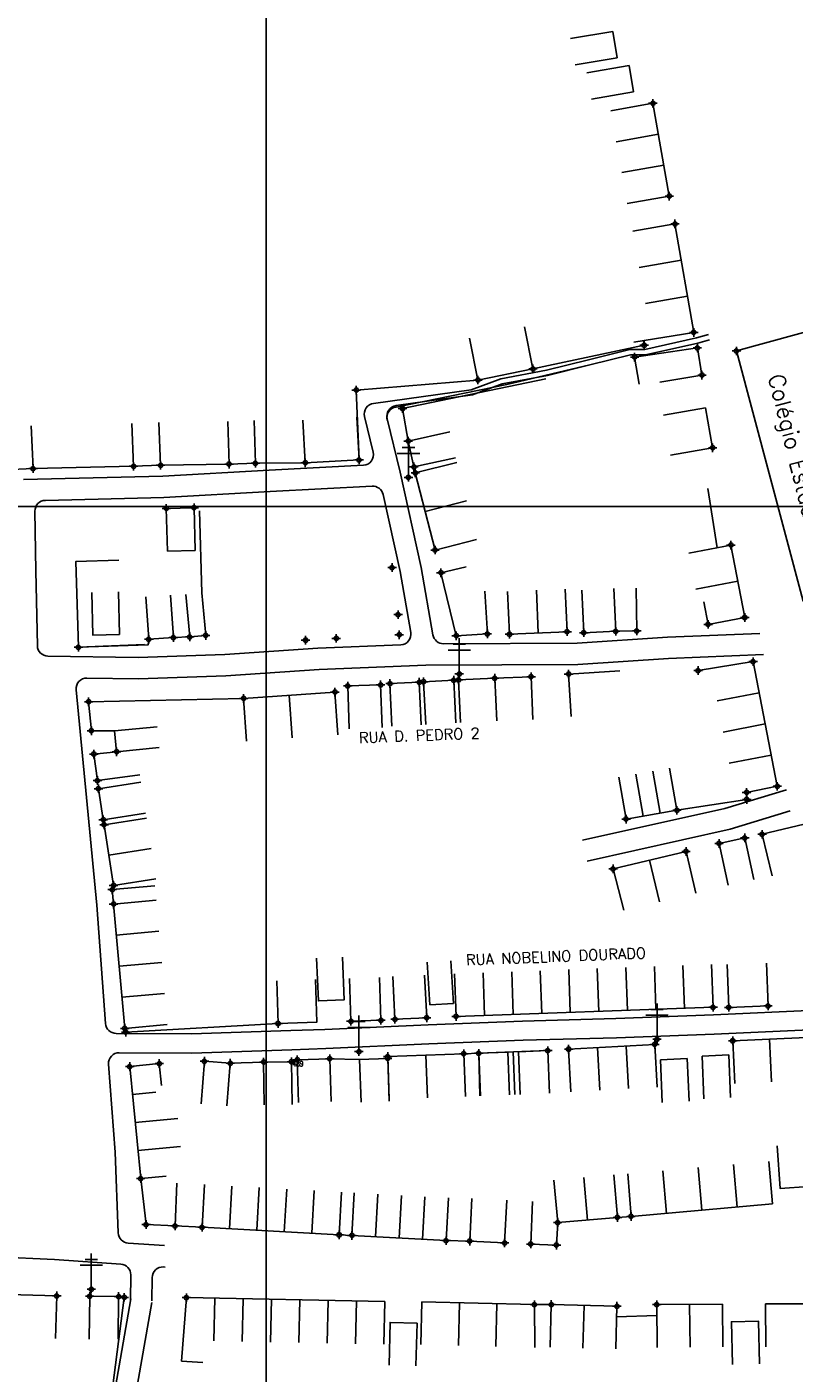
# Model space of a CAD drawing. Extents: x 539028 to 544996, y 8596245 to 8601028.
# Tile 11 of 32: x 541401 to 541544, y 8598201 to 8598453. Entities that reach past the tile are written whole.
import ezdxf
from ezdxf.enums import TextEntityAlignment as Align
from ezdxf.lldxf.tags import DXFTag

# ---------------------------------------------------------------- set-up
doc = ezdxf.new("R2010")
doc.units = 0
doc.header["$MEASUREMENT"] = 0
doc.header["$PDMODE"] = 34
doc.header["$PDSIZE"] = 0.8
for name, color, linetype in [('ALVENARIA', 7, 'Continuous'), ('CASA', 2, 'Continuous'), ('CERCA', 9, 'CERCA_LINE'), ('ESTRADA_BARRO', 7, 'DASHED'), ('MALHA', 9, 'Continuous'), ('POSTE', 7, 'Continuous'), ('TEXTO', 2, 'Continuous'), ('TXT_NRUA', 2, 'Continuous')]:
    doc.layers.add(name, color=color, linetype=linetype)
doc.styles.add('GEOSIS', font='ROMANS.SHX')
doc.styles.get("Standard").update_dxf_attribs({"font": 'romans.shx'})
doc.linetypes.add('CERCA_LINE', pattern='A,0.5,-0.2,["X",Standard,S=0.1,R=0,X=-0.1,Y=-0.05],-0.25', length=0.95)
tags = doc.linetypes.add('DASHED', pattern=[0.75, 0.5, -0.25]).pattern_tags.tags
tags[6:7] = [DXFTag(74, 4), DXFTag(75, 0), DXFTag(340, '0'), DXFTag(46, 1.0), DXFTag(50, 0.0), DXFTag(44, 0.0), DXFTag(45, 0.0)]
tags[4:5] = [DXFTag(74, 4), DXFTag(75, 0), DXFTag(340, '0'), DXFTag(46, 1.0), DXFTag(50, 0.0), DXFTag(44, 0.0), DXFTag(45, 0.0)]

# ---------------------------------------------------------------- blocks, each defined once
blk = doc.blocks.new('C')
at = {"layer": 'CASA'}
blk.add_lwpolyline([(0, 0), (0, 8)], dxfattribs=at)
blk = doc.blocks.new('A$C51AD7E87')
at = {"layer": 'CASA'}
for points in [[(0, 8), (5, 8)], [(0, 8), (0, 0)], [(5, 8), (5, 0)]]:
    blk.add_lwpolyline(points, dxfattribs=at)
blk = doc.blocks.new('A$C094F77C8')
at = {"layer": 'POSTE'}
for p, q in [((1.17, 7), (4.08, 7)), ((2.62, 0), (2.62, 8.4)), ((0, 5.6), (5.25, 5.6))]:
    blk.add_line(p, q, dxfattribs=at)
blk = doc.blocks.new('A$C34DC2D19')
at = {"layer": 'POSTE', "xscale": 0.8, "yscale": 0.8, "zscale": 0.8}
blk.add_blockref('A$C094F77C8', (0, 0, 340.37), dxfattribs=at)

msp = doc.modelspace()

# ---------------------------------------------------------------- linework, layer by layer
at = {"layer": 'ALVENARIA'}
for points, elevation in [([(541488.283, 8598330.91), (541495.102, 8598331.201)], 687.855), ([(541495.102, 8598331.201), (541495.443, 8598323.208)], 687.822)]:
    msp.add_lwpolyline(points, dxfattribs=dict(at, elevation=elevation))
msp.add_point((541495.102, 8598331.201, 687.822), dxfattribs=at)
msp.add_point((541495.102, 8598331.201, 687.822), dxfattribs=at)
at = {"layer": 'CASA'}
for p, q in [((541525.544, 8598395.681, 686.99), (541514.358, 8598393.869, 686.99)), ((541426.813, 8598362.719, 688.075), (541432.026, 8598362.847, 688.075)), ((541427.009, 8598354.722, 688.075), (541432.221, 8598354.849, 688.075)), ((541423.085, 8598304.69, 689.491), (541415.179, 8598303.463, 689.491)), ((541415.179, 8598303.463, 689.491), (541416.941, 8598292.112, 689.491)), ((541423.966, 8598299.014, 689.736), (541416.06, 8598297.788, 689.736)), ((541416.941, 8598292.112, 689.491), (541424.846, 8598293.339, 689.491)), ((541419.038, 8598265.334, 691.371), (541416.934, 8598288.614, 691.371)), ((541427.006, 8598266.054, 691.371), (541419.038, 8598265.334, 691.371)), ((541468.261, 8598260.061, 691.268), (541468.251, 8598259.709, 691.268)), ((541482.503, 8598260.595, 691.268), (541468.261, 8598260.061, 691.268)), ((541475.382, 8598260.328, 691.268), (541475.681, 8598252.334, 691.268)), ((541485.297, 8598260.675, 691.268), (541482.503, 8598260.595, 691.268)), ((541482.503, 8598260.595, 691.268), (541482.802, 8598252.6, 691.268)), ((541498.227, 8598261.17, 691.268), (541485.297, 8598260.675, 691.268)), ((541485.297, 8598260.675, 691.268), (541485.528, 8598252.679, 691.268)), ((541492.067, 8598252.928, 691.268), (541491.762, 8598260.922, 691.268)), ((541498.533, 8598253.175, 691.268), (541498.227, 8598261.17, 691.268)), ((541425.499, 8598258.748, 691.342), (541419.984, 8598258.193, 691.342)), ((541419.984, 8598258.193, 691.342), (541422.016, 8598237.211, 691.342)), ((541425.912, 8598254.647, 691.342), (541425.499, 8598258.748, 691.342)), ((541539.601, 8598240.424, 692.722), (541540.305, 8598232.455, 692.722)), ((541422.016, 8598237.211, 691.342), (541426.807, 8598237.641, 691.342)), ((541433.949, 8598236.093, 691.735), (541433.503, 8598228.105, 691.735)), ((541459.169, 8598226.673, 691.735), (541459.615, 8598234.66, 691.735)), ((541462, 8598234.545, 692.011), (541461.562, 8598226.557, 692.011)), ((541479.197, 8598225.59, 692.011), (541479.635, 8598233.578, 692.011)), ((541540.305, 8598232.455, 692.722), (541513.803, 8598230.115, 692.722)), ((541433.503, 8598228.105, 691.735), (541459.169, 8598226.673, 691.735)), ((541461.562, 8598226.557, 692.011), (541479.197, 8598225.59, 692.011)), ((541394.424, 8598215.574, 690.841), (541406.308, 8598215.231, 690.841)), ((541406.308, 8598215.231, 690.841), (541406.077, 8598207.235, 690.841)), ((541406.308, 8598215.231, 690.841), (541406.077, 8598207.235, 690.841)), ((541429.67, 8598203.009), (541430.564, 8598214.907)), ((541430.564, 8598214.907), (541467.701, 8598214.183)), ((541467.701, 8598214.183), (541467.545, 8598206.185)), ((541474.67, 8598214.104, 691.821), (541474.478, 8598206.106, 691.821)), ((541495.721, 8598213.598, 691.821), (541474.67, 8598214.104, 691.821)), ((541498.872, 8598213.618, 691.821), (541498.671, 8598205.62, 691.821)), ((541511.147, 8598213.308, 691.821), (541498.872, 8598213.618, 691.821)), ((541504.808, 8598205.466, 691.821), (541505.01, 8598213.463, 691.821)), ((541510.945, 8598205.311, 691.821), (541511.147, 8598213.308, 691.821)), ((541530.912, 8598213.712, 692.338), (541518.63, 8598213.598, 692.338)), ((541518.63, 8598213.598, 692.338), (541518.704, 8598205.598, 692.338)), ((541524.845, 8598205.655, 692.338), (541524.771, 8598213.655, 692.338)), ((541530.986, 8598205.712, 692.338), (541530.912, 8598213.712, 692.338)), ((541433.663, 8598202.792), (541429.67, 8598203.009))]:
    msp.add_line(p, q, dxfattribs=at)
for points, elevation in [([(541520.97, 8598421.201), (541517.887, 8598438.582)], 686.783), ([(541525.544, 8598395.681), (541522.022, 8598416.007)], 686.99), ([(541495.451, 8598388.854), (541493.864, 8598396.695)], 687.042), ([(541563.053, 8598350.08), (541546.04, 8598345.328), (541533.538, 8598392.21), (541550.63, 8598396.888), (541563.053, 8598350.08)], 687.455), ([(541485.134, 8598386.765), (541483.547, 8598394.606)], 687.042), ([(541526.214, 8598392.768), (541514.479, 8598391.058)], 686.958), ([(541515.347, 8598385.977), (541514.479, 8598391.058)], 686.958), ([(541527.082, 8598387.687), (541526.214, 8598392.768)], 687.016), ([(541495.451, 8598388.854), (541485.134, 8598386.765)], 687.042), ([(541527.082, 8598387.687), (541519.197, 8598386.339)], 687.016), ([(541462.899, 8598371.806), (541462.362, 8598384.875)], 688.09), ([(541527.753, 8598381.549), (541519.875, 8598380.157)], 687.465), ([(541529.075, 8598374.068), (541527.753, 8598381.549)], 687.465), ([(541396.172, 8598377.906), (541396.565, 8598369.916), (541401.89, 8598370.178), (541401.496, 8598378.168)], 687.909), ([(541425.406, 8598378.806), (541425.737, 8598370.813), (541420.678, 8598370.604), (541420.347, 8598378.597)], 687.884), ([(541420.678, 8598370.604), (541420.347, 8598378.597)], 687.842), ([(541425.737, 8598370.813), (541425.406, 8598378.806)], 687.842), ([(541443.259, 8598379.166), (541443.505, 8598371.17), (541438.562, 8598371.017), (541438.315, 8598379.014)], 688.03), ([(541438.562, 8598371.017), (541438.315, 8598379.014)], 687.989), ([(541443.505, 8598371.17), (541443.259, 8598379.166)], 687.989), ([(541452.382, 8598379.251), (541452.813, 8598371.262), (541462.899, 8598371.806), (541462.469, 8598379.795)], 688.17), ([(541452.813, 8598371.262), (541452.382, 8598379.251)], 688.09), ([(541472.095, 8598375.342), (541479.907, 8598377.062)], 688.021), ([(541473.162, 8598370.496), (541472.095, 8598375.342)], 688.182), ([(541529.075, 8598374.068), (541521.197, 8598372.675)], 687.465), ([(541420.678, 8598370.604), (541425.737, 8598370.813)], 687.842), ([(541438.562, 8598371.017), (541443.505, 8598371.17)], 687.989), ([(541452.813, 8598371.262), (541462.899, 8598371.806)], 688.09), ([(541473.162, 8598370.496), (541480.975, 8598372.217)], 688.182), ([(541473.42, 8598369.361), (541481.17, 8598371.347)], 688.347), ([(541477.12, 8598354.925), (541473.42, 8598369.361)], 688.445), ([(541426.813, 8598362.719), (541432.026, 8598362.847)], 688.075), ([(541426.813, 8598362.719), (541427.009, 8598354.722)], 688.075), ([(541432.026, 8598362.847), (541432.221, 8598354.849)], 688.075), ([(541475.27, 8598362.143), (541483.02, 8598364.129)], 688.445), ([(541477.12, 8598354.925), (541484.869, 8598356.911)], 688.445), ([(541532.501, 8598355.845), (541524.643, 8598354.344)], 687.646), ([(541532.501, 8598355.845), (541535.092, 8598342.288)], 687.646), ([(541478.21, 8598350.671), (541482.931, 8598351.787)], 687.911), ([(541481.08, 8598338.871), (541478.21, 8598350.671)], 687.911), ([(541501.838, 8598339.633), (541501.478, 8598347.625)], 687.912), ([(541510.936, 8598339.708), (541510.581, 8598347.7)], 688.083), ([(541533.796, 8598349.067), (541525.939, 8598347.565)], 687.646), ([(541422.997, 8598346.189), (541423.527, 8598338.207)], 688.367), ([(541427.628, 8598346.496), (541428.158, 8598338.514)], 688.367), ([(541430.463, 8598346.622), (541431.21, 8598338.657)], 687.986), ([(541433.437, 8598346.901), (541434.184, 8598338.936)], 687.986), ([(541486.434, 8598347.202), (541486.907, 8598339.216)], 687.911), ([(541491.055, 8598339.147), (541490.695, 8598347.139)], 687.814), ([(541496.446, 8598339.39), (541496.086, 8598347.382)], 687.912), ([(541504.962, 8598339.443), (541504.607, 8598347.435)], 688.083), ([(541535.092, 8598342.288), (541528.236, 8598341.004), (541527.456, 8598345.206)], 687.633), ([(541423.527, 8598338.207), (541428.158, 8598338.514)], 688.367), ([(541431.21, 8598338.657), (541434.184, 8598338.936)], 687.986), ([(541481.08, 8598338.871), (541486.907, 8598339.216)], 687.911), ([(541501.838, 8598339.633), (541491.055, 8598339.147)], 687.912), ([(541510.936, 8598339.708), (541504.962, 8598339.443)], 688.083), ([(541536.657, 8598334.022), (541526.357, 8598332.345)], 687.841), ([(541541.179, 8598310.679), (541536.657, 8598334.022)], 687.972), ([(541468.684, 8598329.922), (541474.176, 8598330.164)], 687.913), ([(541468.684, 8598329.922), (541469.036, 8598321.929)], 687.913), ([(541474.176, 8598330.164), (541474.528, 8598322.172)], 687.832), ([(541474.958, 8598330.252), (541480.616, 8598330.549)], 687.816), ([(541474.958, 8598330.252), (541475.377, 8598322.263)], 687.816), ([(541480.616, 8598330.549), (541481.034, 8598322.559)], 687.816), ([(541481.507, 8598330.586), (541488.283, 8598330.91)], 687.855), ([(541481.507, 8598330.586), (541481.889, 8598322.595)], 687.855), ([(541488.283, 8598330.91), (541488.665, 8598322.919)], 687.855), ([(541441.847, 8598319.145), (541441.291, 8598327.125), (541458.371, 8598328.316), (541458.927, 8598320.335)], 688.039), ([(541441.291, 8598327.125), (541458.371, 8598328.316)], 688.039), ([(541449.831, 8598327.72), (541450.387, 8598319.74)], 688.039), ([(541458.371, 8598328.316), (541458.927, 8598320.335)], 687.981), ([(541460.776, 8598329.463), (541466.915, 8598329.676)], 687.92), ([(541460.776, 8598329.463), (541461.053, 8598321.468)], 687.92), ([(541466.915, 8598329.676), (541467.192, 8598321.681)], 687.92), ([(541441.291, 8598327.125), (541441.847, 8598319.145)], 688.039), ([(541425.461, 8598317.914), (541417.498, 8598317.142), (541417.119, 8598321.053), (541425.082, 8598321.824)], 688.927), ([(541417.498, 8598317.142), (541413.249, 8598316.697), (541413.924, 8598311.746), (541421.851, 8598312.827)], 688.927), ([(541522.402, 8598306.179), (541521.034, 8598314.062)], 688.054), ([(541422.016, 8598311.454), (541414.111, 8598310.225), (541415.014, 8598304.416), (541422.919, 8598305.645)], 689.187), ([(541535.428, 8598309.536), (541541.179, 8598310.679)], 688.054), ([(541538.337, 8598301.68), (541570.281, 8598309.311)], 688.253), ([(541512.88, 8598304.527), (541522.402, 8598306.179)], 688.079), ([(541530.274, 8598299.969), (541535.091, 8598301.014)], 688.208), ([(541530.274, 8598299.969), (541531.969, 8598292.151)], 688.208), ([(541535.091, 8598301.014), (541536.786, 8598293.195)], 688.208), ([(541510.451, 8598295.205), (541524.093, 8598298.471)], 688.296), ([(541524.093, 8598298.471), (541525.955, 8598290.691)], 688.296), ([(541510.451, 8598295.205), (541512.46, 8598287.462)], 688.296), ([(541517.272, 8598296.838), (541519.134, 8598289.058)], 688.296), ([(541424.9, 8598289.347), (541416.934, 8598288.614), (541416.684, 8598291.328), (541424.651, 8598292.061)], 689.87), ([(541532.1, 8598269.276), (541531.809, 8598277.271)], 691.76), ([(541539.451, 8598269.544), (541539.16, 8598277.539)], 691.76), ([(541454.737, 8598274.471), (541454.981, 8598266.475), (541447.742, 8598266.253), (541447.497, 8598274.249)], 690.955), ([(541461.1, 8598274.676), (541461.367, 8598266.68), (541466.99, 8598266.868), (541466.723, 8598274.864)], 691.098), ([(541461.367, 8598266.68), (541461.1, 8598274.676)], 691.033), ([(541466.99, 8598266.868), (541466.723, 8598274.864)], 691.033), ([(541469.616, 8598267.04), (541469.223, 8598275.03)], 691.128), ([(541475.553, 8598267.332), (541475.16, 8598275.322)], 691.092), ([(541539.451, 8598269.544), (541532.1, 8598269.276)], 691.76), ([(541461.367, 8598266.68), (541466.99, 8598266.868)], 691.033), ([(541469.616, 8598267.04), (541475.553, 8598267.332)], 691.128), ([(541481.056, 8598267.577), (541529.159, 8598269.294)], 691.392), ([(541518.244, 8598262.333), (541502.121, 8598261.446)], 691.727), ([(541532.847, 8598263.005), (541553.505, 8598263.969)], 692.145), ([(541457.646, 8598251.654), (541457.417, 8598259.651), (541451.34, 8598259.477), (541451.569, 8598251.48)], 691.218), ([(541468.261, 8598260.061), (541482.503, 8598260.595)], 691.268), ([(541468.261, 8598260.061), (541468.56, 8598252.067)], 691.268), ([(541475.382, 8598260.328), (541475.681, 8598252.334)], 691.268), ([(541482.503, 8598260.595), (541482.802, 8598252.6)], 691.268), ([(541485.297, 8598260.675), (541490.763, 8598260.884)], 692.178), ([(541485.297, 8598260.675), (541485.602, 8598252.681)], 692.178), ([(541490.763, 8598260.884), (541491.068, 8598252.89)], 692.178), ([(541492.761, 8598260.961), (541498.227, 8598261.17)], 692.178), ([(541492.761, 8598260.961), (541493.067, 8598252.966)], 692.178), ([(541498.227, 8598261.17), (541498.533, 8598253.175)], 691.605), ([(541438.165, 8598250.831), (541438.791, 8598258.806), (541433.951, 8598259.186), (541433.325, 8598251.211)], 691.997), ([(541450.347, 8598251.094), (541450.227, 8598259.093), (541445.032, 8598259.016), (541445.151, 8598251.016)], 691.554), ([(541420.492, 8598252.947), (541424.846, 8598253.369)], 691.342), ([(541428.813, 8598236.343), (541428.447, 8598228.352), (541423.03, 8598228.6), (541422.016, 8598237.211)], 691.341), ([(541499.378, 8598236.923), (541500.076, 8598228.953)], 692.39), ([(541504.972, 8598237.413), (541505.67, 8598229.443)], 692.39), ([(541510.565, 8598237.903), (541511.263, 8598229.933), (541513.803, 8598230.115), (541513.23, 8598238.095)], 692.39), ([(541484.03, 8598233.489), (541483.603, 8598225.5), (541490.131, 8598225.152), (541490.558, 8598233.14)], 692.046), ([(541495.356, 8598232.94), (541495.03, 8598224.946), (541499.832, 8598224.751), (541500.076, 8598228.953)], 692.059), ([(541500.076, 8598228.953), (541511.263, 8598229.933)], 692.059), ([(541461.562, 8598226.557), (541459.169, 8598226.673)], 691.676), ([(541479.197, 8598225.59), (541483.603, 8598225.5)], 692.011), ([(541412.396, 8598207.158), (541412.471, 8598215.158), (541417.884, 8598215.107), (541417.809, 8598207.107)], 691.123), ([(541498.872, 8598213.618), (541495.721, 8598213.598), (541495.772, 8598205.598)], 691.821), ([(541547.86, 8598205.774), (541547.811, 8598213.774), (541538.998, 8598213.721), (541539.047, 8598205.721)], 692.641)]:
    msp.add_lwpolyline(points, dxfattribs=dict(at, elevation=elevation))
for points in [[(541412.859, 8598346.99), (541413.045, 8598338.992), (541418.038, 8598339.108), (541417.852, 8598347.106)], [(541454.957, 8598278.48), (541455.297, 8598270.487), (541460.138, 8598270.693), (541459.798, 8598278.685)], [(541476.155, 8598269.763), (541475.673, 8598277.749)], [(541480.556, 8598270.029), (541480.074, 8598278.014)], [(541476.155, 8598269.763), (541480.556, 8598270.029)], [(541468.251, 8598259.709), (541463.004, 8598259.512), (541463.303, 8598251.518)], [(541468.251, 8598259.709), (541468.551, 8598251.714)], [(541519.298, 8598259.479), (541524.293, 8598259.706)], [(541519.298, 8598259.479), (541519.661, 8598251.487)], [(541524.293, 8598259.706), (541524.656, 8598251.714)], [(541527.09, 8598260.137), (541532.085, 8598260.364)], [(541527.09, 8598260.137), (541527.454, 8598252.145)], [(541532.085, 8598260.364), (541532.449, 8598252.372)], [(541541.169, 8598243.329), (541541.723, 8598235.348), (541547.02, 8598235.717), (541546.465, 8598243.697)], [(541511.097, 8598211.338), (541518.649, 8598211.539)], [(541468.505, 8598202.261), (541468.715, 8598210.258), (541473.759, 8598210.125), (541473.549, 8598202.128)], [(541532.808, 8598202.391), (541532.597, 8598210.388), (541537.641, 8598210.521), (541537.852, 8598202.523)]]:
    msp.add_lwpolyline(points, dxfattribs=at)
for p in [(541517.887, 8598438.582, 686.634), (541517.887, 8598438.582, 686.634), (541520.97, 8598421.201, 686.783), (541520.97, 8598421.201, 686.783), (541522.022, 8598416.007, 686.894), (541522.022, 8598416.007, 686.894), (541525.544, 8598395.681, 686.99), (541525.544, 8598395.681, 686.99), (541526.214, 8598392.768, 686.958), (541526.214, 8598392.768, 686.958), (541533.538, 8598392.21, 687.185), (541533.538, 8598392.21, 687.185), (541514.479, 8598391.058, 687.015), (541514.479, 8598391.058, 687.015), (541495.451, 8598388.854, 687.34), (541495.451, 8598388.854, 687.34), (541527.082, 8598387.687, 687.016), (541527.082, 8598387.687, 687.016), (541462.362, 8598384.875, 688.348), (541462.362, 8598384.875, 688.348), (541485.134, 8598386.765, 687.298), (541485.134, 8598386.765, 687.298), (541472.095, 8598375.342, 688.021), (541472.095, 8598375.342, 688.021), (541529.075, 8598374.068, 687.465), (541529.075, 8598374.068, 687.465), (541401.89, 8598370.178, 687.909), (541401.89, 8598370.178, 687.909), (541420.678, 8598370.604, 687.842), (541420.678, 8598370.604, 687.842), (541425.737, 8598370.813, 687.884), (541425.737, 8598370.813, 687.884), (541438.562, 8598371.017, 687.989), (541438.562, 8598371.017, 687.989), (541443.505, 8598371.17, 688.03), (541443.505, 8598371.17, 688.03), (541452.813, 8598371.262, 688.09), (541452.813, 8598371.262, 688.09), (541462.899, 8598371.806, 688.17), (541462.899, 8598371.806, 688.17), (541473.162, 8598370.496, 688.182), (541473.162, 8598370.496, 688.182), (541473.42, 8598369.361, 688.347), (541473.42, 8598369.361, 688.347), (541426.813, 8598362.719, 688.075), (541426.813, 8598362.719, 688.075), (541432.026, 8598362.847, 688.207), (541432.026, 8598362.847, 688.207), (541477.12, 8598354.925, 688.445), (541477.12, 8598354.925, 688.445), (541532.501, 8598355.845, 687.646), (541532.501, 8598355.845, 687.646), (541478.21, 8598350.671, 688.267), (541478.21, 8598350.671, 688.267), (541470.198, 8598342.824, 688.115), (541470.198, 8598342.824, 688.115), (541535.092, 8598342.288, 687.633), (541535.092, 8598342.288, 687.633), (541486.907, 8598339.216, 687.934), (541486.907, 8598339.216, 687.934), (541501.838, 8598339.633, 687.912), (541501.838, 8598339.633, 687.912), (541504.962, 8598339.443, 688.102), (541504.962, 8598339.443, 688.102), (541510.936, 8598339.708, 688.083), (541510.936, 8598339.708, 688.083), (541528.236, 8598341.004, 687.702), (541528.236, 8598341.004, 687.702), (541423.527, 8598338.207, 688.367), (541423.527, 8598338.207, 688.367), (541428.158, 8598338.514, 688.354), (541428.158, 8598338.514, 688.354), (541431.21, 8598338.657, 687.986), (541431.21, 8598338.657, 687.986), (541434.184, 8598338.936, 687.981), (541434.184, 8598338.936, 687.981), (541452.878, 8598338.042, 687.918), (541452.878, 8598338.042, 687.918), (541458.613, 8598338.385, 688.105), (541458.613, 8598338.385, 688.105), (541470.419, 8598339.051, 687.906), (541470.419, 8598339.051, 687.906), (541481.08, 8598338.871, 687.911), (541481.08, 8598338.871, 687.911), (541491.055, 8598339.147, 687.814), (541491.055, 8598339.147, 687.814), (541526.357, 8598332.345, 688.009), (541526.357, 8598332.345, 688.009), (541536.657, 8598334.022, 687.841), (541536.657, 8598334.022, 687.841), (541460.776, 8598329.463, 687.92), (541460.776, 8598329.463, 687.92), (541466.915, 8598329.676, 687.966), (541466.915, 8598329.676, 687.966), (541468.684, 8598329.922, 687.913), (541468.684, 8598329.922, 687.913), (541474.176, 8598330.164, 687.832), (541474.176, 8598330.164, 687.832), (541474.958, 8598330.252, 687.816), (541474.958, 8598330.252, 687.816), (541480.616, 8598330.549, 687.822), (541480.616, 8598330.549, 687.822), (541481.507, 8598330.586, 687.855), (541481.507, 8598330.586, 687.855), (541488.283, 8598330.91, 687.89), (541488.283, 8598330.91, 687.89), (541441.291, 8598327.125, 688.039), (541441.291, 8598327.125, 688.039), (541458.371, 8598328.316, 687.981), (541458.371, 8598328.316, 687.981), (541413.249, 8598316.697, 689.186), (541413.249, 8598316.697, 689.186), (541417.498, 8598317.142, 688.927), (541417.498, 8598317.142, 688.927), (541413.924, 8598311.746, 689.204), (541413.924, 8598311.746, 689.204), (541414.111, 8598310.225, 689.295), (541414.111, 8598310.225, 689.295), (541535.428, 8598309.536, 688.176), (541535.428, 8598309.536, 688.176), (541541.179, 8598310.679, 687.972), (541541.179, 8598310.679, 687.972), (541415.014, 8598304.416, 689.187), (541415.014, 8598304.416, 689.187), (541512.88, 8598304.527, 688.079), (541512.88, 8598304.527, 688.079), (541522.402, 8598306.179, 688.054), (541522.402, 8598306.179, 688.054), (541415.179, 8598303.463, 689.247), (541415.179, 8598303.463, 689.247), (541538.337, 8598301.68, 688.253), (541538.337, 8598301.68, 688.253), (541530.274, 8598299.969, 688.208), (541530.274, 8598299.969, 688.208), (541535.091, 8598301.014, 688.282), (541535.091, 8598301.014, 688.282), (541524.093, 8598298.471, 688.433), (541524.093, 8598298.471, 688.433), (541510.451, 8598295.205, 688.296), (541510.451, 8598295.205, 688.296), (541416.684, 8598291.328, 689.644), (541416.684, 8598291.328, 689.644), (541416.941, 8598292.112, 689.491), (541416.941, 8598292.112, 689.491), (541416.934, 8598288.614, 689.87), (541416.934, 8598288.614, 689.87), (541529.159, 8598269.294, 691.61), (541529.159, 8598269.294, 691.61), (541532.1, 8598269.276, 691.832), (541532.1, 8598269.276, 691.832), (541539.451, 8598269.544, 691.76), (541539.451, 8598269.544, 691.76), (541447.742, 8598266.253, 690.913), (541447.742, 8598266.253, 690.913), (541461.367, 8598266.68, 691.033), (541461.367, 8598266.68, 691.033), (541466.99, 8598266.868, 691.098), (541466.99, 8598266.868, 691.098), (541469.616, 8598267.04, 691.128), (541469.616, 8598267.04, 691.128), (541475.553, 8598267.332, 691.092), (541475.553, 8598267.332, 691.092), (541481.056, 8598267.577, 691.392), (541481.056, 8598267.577, 691.392), (541419.038, 8598265.334, 691.371), (541419.038, 8598265.334, 691.371), (541498.227, 8598261.17, 691.605), (541498.227, 8598261.17, 691.605), (541502.121, 8598261.446, 691.537), (541502.121, 8598261.446, 691.537), (541518.244, 8598262.333, 691.727), (541518.244, 8598262.333, 691.727), (541532.847, 8598263.005, 692.145), (541532.847, 8598263.005, 692.145), (541425.499, 8598258.748, 691.89), (541425.499, 8598258.748, 691.89), (541433.951, 8598259.186, 691.997), (541433.951, 8598259.186, 691.997), (541438.791, 8598258.806, 691.695), (541438.791, 8598258.806, 691.695), (541445.032, 8598259.016, 691.554), (541445.032, 8598259.016, 691.554), (541450.227, 8598259.093, 691.254), (541450.227, 8598259.093, 691.254), (541451.34, 8598259.477, 691.218), (541451.34, 8598259.477, 691.218), (541457.417, 8598259.651, 691.335), (541457.417, 8598259.651, 691.335), (541468.251, 8598259.709, 691.301), (541468.251, 8598259.709, 691.301), (541468.261, 8598260.061, 691.268), (541468.261, 8598260.061, 691.268), (541482.503, 8598260.595, 692.051), (541482.503, 8598260.595, 692.051), (541485.297, 8598260.675, 692.178), (541485.297, 8598260.675, 692.178), (541419.984, 8598258.193, 691.735), (541419.984, 8598258.193, 691.735), (541422.016, 8598237.211, 691.342), (541423.03, 8598228.6, 691.403), (541428.447, 8598228.352, 691.341), (541500.076, 8598228.953, 692.269), (541500.076, 8598228.953, 692.269), (541511.263, 8598229.933, 692.39), (541511.263, 8598229.933, 692.39), (541513.803, 8598230.115, 692.43), (541513.803, 8598230.115, 692.43), (541433.503, 8598228.105, 691.491), (541459.169, 8598226.673, 691.735), (541461.562, 8598226.557, 691.676), (541479.197, 8598225.59, 692.011), (541483.603, 8598225.5, 692.089), (541490.131, 8598225.152, 692.046), (541495.03, 8598224.946, 692.014), (541495.03, 8598224.946, 692.014), (541499.832, 8598224.751, 692.059), (541499.832, 8598224.751, 692.059), (541406.308, 8598215.231, 691.151), (541412.471, 8598215.158, 691.123), (541417.884, 8598215.107, 691.06), (541430.564, 8598214.907, 691.454), (541495.721, 8598213.598, 692.032), (541495.721, 8598213.598, 692.032), (541498.872, 8598213.618, 692.179), (541498.872, 8598213.618, 692.179), (541511.147, 8598213.308, 692.25), (541511.147, 8598213.308, 692.25), (541518.63, 8598213.598, 692.338), (541518.63, 8598213.598, 692.338)]:
    msp.add_point(p, dxfattribs=at)
at = {"layer": 'CERCA'}
for points, elevation in [([(541516.262, 8598393.274), (541495.451, 8598388.854)], 687.042), ([(541516.262, 8598393.274), (541516.12, 8598394.154)], 687.042), ([(541485.134, 8598386.765), (541462.362, 8598384.875)], 687.042), ([(541472.095, 8598375.342), (541471.037, 8598381.43), (541497.841, 8598387.008)], 688.021), ([(541401.89, 8598370.178), (541420.678, 8598370.604)], 687.909), ([(541425.737, 8598370.813), (541438.562, 8598371.017)], 687.842), ([(541443.505, 8598371.17), (541452.813, 8598371.262)], 687.989), ([(541529.94, 8598355.356), (541528.207, 8598366.453)], 687.646), ([(541433.045, 8598362.249), (541433.437, 8598346.901)], 688.075), ([(541417.907, 8598353.028), (541409.91, 8598352.798), (541410.372, 8598336.721), (541423.412, 8598337.14), (541423.527, 8598338.207)], 688.367), ([(541514.747, 8598347.772), (541514.879, 8598339.773), (541510.936, 8598339.708)], 688.083), ([(541431.21, 8598338.657), (541428.158, 8598338.514)], 687.986), ([(541422.716, 8598337.215), (541410.372, 8598336.721)], 688.073), ([(541502.117, 8598331.702), (541511.678, 8598332.291)], 687.831), ([(541502.61, 8598323.717), (541502.117, 8598331.702)], 687.831), ([(541441.291, 8598327.125), (541412.274, 8598326.507), (541412.785, 8598321.07), (541417.119, 8598321.053)], 688.039), ([(541441.291, 8598327.125), (541412.274, 8598326.507)], 688.039), ([(541522.402, 8598306.179), (541535.462, 8598308.212), (541535.428, 8598309.536)], 688.054), ([(541419.038, 8598265.334), (541419.228, 8598264.638), (541447.742, 8598266.253)], 691.371), ([(541450.227, 8598259.093), (541451.34, 8598259.477)], 691.254), ([(541457.417, 8598259.651), (541463.004, 8598259.512)], 691.218), ([(541438.791, 8598258.806), (541445.032, 8598259.016)], 691.695), ([(541433.503, 8598228.105), (541428.447, 8598228.352)], 691.491), ([(541412.436, 8598179.454), (541414.362, 8598179.553), (541418.944, 8598214.963), (541417.884, 8598215.107)], 690.397)]:
    msp.add_lwpolyline(points, dxfattribs=dict(at, elevation=elevation))
for p in [(541516.262, 8598393.274, 687.042), (541516.262, 8598393.274, 687.042), (541471.037, 8598381.43, 687.946), (541471.037, 8598381.43, 687.946), (541469.085, 8598351.633, 688.535), (541469.085, 8598351.633, 688.535), (541514.879, 8598339.773, 687.814), (541514.879, 8598339.773, 687.814), (541410.372, 8598336.721, 688.242), (541410.372, 8598336.721, 688.242), (541502.117, 8598331.702, 687.831), (541502.117, 8598331.702, 687.831), (541412.274, 8598326.507, 688.376), (541412.274, 8598326.507, 688.376), (541412.785, 8598321.07, 689.034), (541412.785, 8598321.07, 689.034), (541535.462, 8598308.212, 688.205), (541535.462, 8598308.212, 688.205), (541419.228, 8598264.638, 691.339), (541419.228, 8598264.638, 691.339), (541418.944, 8598214.963, 691.049)]:
    msp.add_point(p, dxfattribs=at)
at = {"layer": 'ESTRADA_BARRO'}
for p, q in [((541516.394, 8598392.51), (541526.056, 8598394.656)), ((541516.504, 8598391.51), (541526.3, 8598393.686)), ((541526.056, 8598394.656), (541528.292, 8598395.285)), ((541526.3, 8598393.686), (541528.461, 8598394.294)), ((541497.965, 8598388.61), (541505.869, 8598390.569)), ((541505.869, 8598390.569), (541513.576, 8598392.51)), ((541506.112, 8598389.599), (541513.7, 8598391.51)), ((541513.576, 8598392.51), (541516.394, 8598392.51)), ((541513.7, 8598391.51), (541516.504, 8598391.51)), ((541489.421, 8598387.007), (541497.965, 8598388.61)), ((541498.178, 8598387.633), (541506.112, 8598389.599)), ((541483.894, 8598384.936), (541489.421, 8598387.007)), ((541484.142, 8598383.961), (541489.691, 8598386.04)), ((541489.691, 8598386.04), (541498.178, 8598387.633)), ((541465.602, 8598382.383), (541483.894, 8598384.936)), ((541469.82, 8598381.962), (541484.142, 8598383.961)), ((541465.548, 8598373.269), (541463.935, 8598379.932)), ((541470.573, 8598369.513), (541468.152, 8598379.511)), ((541446.061, 8598369.857), (541463.711, 8598370.801)), ((541400.114, 8598368.127), (541426.181, 8598368.766)), ((541426.181, 8598368.766), (541446.061, 8598369.857)), ((541474.539, 8598351.673), (541470.573, 8598369.513)), ((541426.339, 8598364.769), (541446.277, 8598365.863)), ((541446.277, 8598365.863), (541465.349, 8598366.883)), ((541470.614, 8598350.897), (541467.408, 8598365.32)), ((541404.174, 8598364.225), (541426.339, 8598364.769)), ((541402.393, 8598351.029), (541402.223, 8598362.195)), ((541402.68, 8598337.009), (541402.393, 8598351.029)), ((541472.587, 8598339.506), (541470.614, 8598350.897)), ((541476.73, 8598339.025), (541474.539, 8598351.673)), ((541478.708, 8598337.366), (541503.701, 8598337.463)), ((541503.701, 8598337.463), (541520.624, 8598338.584)), ((541520.624, 8598338.584), (541537.909, 8598339.318)), ((541404.651, 8598335.05), (541421.56, 8598334.815)), ((541421.56, 8598334.815), (541437.766, 8598335.387)), ((541437.766, 8598335.387), (541455.196, 8598336.535)), ((541455.196, 8598336.535), (541470.698, 8598337.166)), ((541520.841, 8598334.589), (541538.616, 8598335.345)), ((541437.968, 8598331.392), (541455.409, 8598332.541)), ((541455.409, 8598332.541), (541475.381, 8598333.353)), ((541475.381, 8598333.353), (541503.841, 8598333.463)), ((541503.841, 8598333.463), (541520.841, 8598334.589)), ((541411.96, 8598330.948), (541421.603, 8598330.814)), ((541421.603, 8598330.814), (541437.968, 8598331.392)), ((541413.784, 8598288.436), (541409.941, 8598328.759)), ((541531.363, 8598306.548), (541542.897, 8598310.041)), ((541504.725, 8598300.559), (541531.363, 8598306.548)), ((541532.383, 8598302.677), (541543.589, 8598306.071)), ((541505.602, 8598296.656), (541532.383, 8598302.677)), ((541415.433, 8598266.241), (541413.784, 8598288.436)), ((541493.493, 8598266.711), (541510.984, 8598267.195)), ((541510.984, 8598267.195), (541529.229, 8598267.878)), ((541529.229, 8598267.878), (541548.416, 8598268.728)), ((541417.415, 8598264.39), (541431.561, 8598264.302)), ((541431.561, 8598264.302), (541450.155, 8598264.932)), ((541450.155, 8598264.932), (541456.515, 8598265.158)), ((541456.515, 8598265.158), (541475.802, 8598266.012)), ((541475.802, 8598266.012), (541493.493, 8598266.711)), ((541529.376, 8598264.281), (541548.596, 8598265.132)), ((541456.658, 8598261.561), (541475.953, 8598262.415)), ((541475.953, 8598262.415), (541493.614, 8598263.113)), ((541493.614, 8598263.113), (541511.102, 8598263.597)), ((541511.102, 8598263.597), (541529.376, 8598264.281)), ((541418.005, 8598260.786), (541431.611, 8598260.702)), ((541431.611, 8598260.702), (541450.28, 8598261.335)), ((541450.28, 8598261.335), (541456.658, 8598261.561)), ((541417.221, 8598242.18), (541415.998, 8598258.638)), ((541417.83, 8598227.03), (541417.221, 8598242.18)), ((541419.694, 8598225.115), (541426.494, 8598224.658)), ((541386.607, 8598223.004), (541405.891, 8598222.034)), ((541405.891, 8598222.034), (541418.296, 8598221.2)), ((541420.136, 8598214.356), (541420.162, 8598219.194)), ((541426.293, 8598220.663), (541426.614, 8598220.641)), ((541424.136, 8598214.335), (541424.159, 8598218.678)), ((541417.058, 8598196.792), (541420.165, 8598214.687)), ((541421.015, 8598196.197), (541424.106, 8598214.003))]:
    msp.add_line(p, q, dxfattribs=at)
msp.add_lwpolyline([(541506.112, 8598389.599), (541490.543, 8598385.942), (541469.82, 8598381.705, 0.4434906), (541468.152, 8598379.253)], format="xyb", dxfattribs=at)
msp.add_lwpolyline([(541529.229, 8598267.878), (541548.416, 8598268.728), (541567.321, 8598269.784), (541584.437, 8598272.458)], dxfattribs=at)
for centre, start, end in [((541465.878, 8598380.403), 97.94453, 193.61187), ((541470.096, 8598379.981), 97.94453, 193.61187), ((541463.604, 8598372.798), 273.06167, 13.61187), ((541465.455, 8598364.886), 12.53341, 93.06167), ((541404.223, 8598362.226), 91.40482, 180.87298), ((541470.616, 8598339.164), 272.32952, 9.82683), ((541478.701, 8598339.366), 189.82683, 270.22165), ((541404.679, 8598337.05), 181.17064, 269.20483), ((541411.932, 8598328.948), 89.20483, 185.44413), ((541417.428, 8598266.39), 184.24982, 269.64537), ((541417.993, 8598258.786), 89.64537, 184.24982), ((541419.828, 8598227.111), 182.30039, 266.15535), ((541418.162, 8598219.205), 359.69577, 86.15535), ((541426.159, 8598218.667), 86.15535, 179.69577)]:
    msp.add_arc(centre, 2, start, end, dxfattribs=at)
at = {"layer": 'MALHA'}
for p, q in [((541445.513, 8601028.275), (541445.513, 8596264.109)), ((539050.307, 8598363.105), (544995.7, 8598363.105))]:
    msp.add_line(p, q, dxfattribs=at)
at = {"layer": 'POSTE'}
for p in [(541472.141, 8598368.529, 688.364), (541472.141, 8598368.529, 688.364), (541481.647, 8598331.716, 687.856), (541481.647, 8598331.716, 687.856), (541518.669, 8598263.304, 691.413), (541518.669, 8598263.304, 691.413), (541462.864, 8598261.003, 691.428), (541462.864, 8598261.003, 691.428), (541412.772, 8598216.483, 691.049)]:
    msp.add_point(p, dxfattribs=at)

# ---------------------------------------------------------------- block references
at = {"layer": 'CASA'}
for name, p, rotation in [('A$C51AD7E87', (541502.484, 8598450.702), 279.7519863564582), ('A$C51AD7E87', (541505.552, 8598444.315, 686.48), 279.7519863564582), ('C', (541517.887, 8598438.582, 686.48), 100.0578805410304), ('C', (541518.914, 8598432.788, 686.783), 100.0578805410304), ('C', (541519.942, 8598426.995, 686.783), 100.0578805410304), ('C', (541520.97, 8598421.201, 686.783), 100.0578805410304), ('C', (541522.022, 8598416.007, 686.783), 99.82906862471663), ('C', (541523.196, 8598409.232, 686.99), 99.82906862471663), ('C', (541524.37, 8598402.456, 686.99), 99.82906862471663), ('C', (541537.788, 8598328.186, 687.972), 100.9648004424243), ('C', (541538.918, 8598322.351, 687.972), 100.9648004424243), ('C', (541540.049, 8598316.515, 687.972), 100.9648004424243), ('C', (541512.88, 8598304.527, 688.079), 9.844779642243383), ('C', (541516.054, 8598305.078, 688.079), 9.844779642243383), ('C', (541519.228, 8598305.629, 688.079), 9.844779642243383), ('C', (541540.195, 8598293.898, 688.253), 13.43516705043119), ('C', (541425.428, 8598283.514, 691.371), 95.16411563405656), ('C', (541425.954, 8598277.694, 691.371), 95.16411563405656), ('C', (541523.815, 8598269.103, 691.392), 2.043649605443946), ('C', (541529.159, 8598269.294, 691.392), 2.043649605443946), ('C', (541481.056, 8598267.577, 691.392), 2.043649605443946), ('C', (541486.401, 8598267.768, 691.392), 2.043649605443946), ('C', (541491.746, 8598267.959, 691.392), 2.043649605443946), ('C', (541497.09, 8598268.149, 691.392), 2.043649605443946), ('C', (541502.435, 8598268.34, 691.392), 2.043649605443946), ('C', (541507.78, 8598268.531, 691.392), 2.043649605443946), ('C', (541513.125, 8598268.722, 691.392), 2.043649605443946), ('C', (541518.47, 8598268.912, 691.392), 2.043649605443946), ('C', (541426.48, 8598271.874, 691.371), 95.16411563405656), ('C', (541512.87, 8598262.037, 691.727), 183.1504823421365), ('C', (541518.244, 8598262.333, 691.727), 183.1504823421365), ('C', (541533.22, 8598255.014, 692.145), 2.670093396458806), ('C', (541540.106, 8598255.335, 692.145), 2.670093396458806), ('C', (541502.121, 8598261.446, 691.537), 183.1504823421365), ('C', (541507.495, 8598261.742, 691.727), 183.1504823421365), ('C', (541421, 8598247.702, 691.342), 275.5335531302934), ('C', (541421.508, 8598242.456, 691.342), 275.5335531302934), ('C', (541526.35, 8598239.254, 692.722), 185.0455238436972), ('C', (541532.976, 8598239.839, 692.722), 185.0455238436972), ('C', (541519.725, 8598238.669, 692.722), 185.0455238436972), ('C', (541438.636, 8598227.819, 691.735), 356.8054694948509), ('C', (541443.769, 8598227.532, 691.735), 356.8054694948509), ('C', (541448.903, 8598227.246, 691.735), 356.8054694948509), ('C', (541454.036, 8598226.959, 691.735), 356.8054694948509), ('C', (541465.97, 8598226.315, 692.011), 356.8614141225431), ('C', (541470.379, 8598226.073, 692.011), 356.8614141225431), ('C', (541474.788, 8598225.831, 692.011), 356.8614141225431), ('C', (541435.713, 8598206.805), 358.8826997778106), ('C', (541441.018, 8598206.702), 358.8826997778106), ('C', (541446.324, 8598206.598), 358.8826997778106), ('C', (541451.629, 8598206.495), 358.8826997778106), ('C', (541456.935, 8598206.391), 358.8826997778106), ('C', (541462.24, 8598206.288), 358.8826997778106), ('C', (541481.687, 8598213.935, 691.821), 178.6214090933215), ('C', (541488.704, 8598213.766, 691.821), 178.6214090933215)]:
    msp.add_blockref(name, p, dxfattribs=dict(at, rotation=rotation))
at = {"layer": 'POSTE'}
for p in [(541470.041, 8598368.529, 347.989), (541479.547, 8598331.716, 347.481), (541516.569, 8598263.304, 351.039), (541460.764, 8598261.003, 351.053), (541410.672, 8598216.483, 350.674)]:
    msp.add_blockref('A$C34DC2D19', p, dxfattribs=at)

# ---------------------------------------------------------------- texts
at = {"layer": 'CERCA', "style": 'GEOSIS', "width": 0.65}
msp.add_text('489', height=1, dxfattribs=at).set_placement((541450.412, 8598257.929), align=Align.BOTTOM_LEFT)
at = {"layer": 'TEXTO', "style": 'GEOSIS'}
msp.add_text('Colégio Estadual', height=3, rotation=283.92147, dxfattribs=at).set_placement((541538.583, 8598387.229, -693.292), align=Align.BOTTOM_LEFT)
at = {"layer": 'TXT_NRUA', "style": 'GEOSIS'}
for s, p in [('RUA D. PEDRO 2', (541462.935, 8598318.166)), ('RUA NOBELINO DOURADO', (541482.973, 8598276.56))]:
    msp.add_text(s, height=2, rotation=2.25617, dxfattribs=at).set_placement(p, align=Align.BOTTOM_LEFT)

doc.saveas('drawing.dxf')
